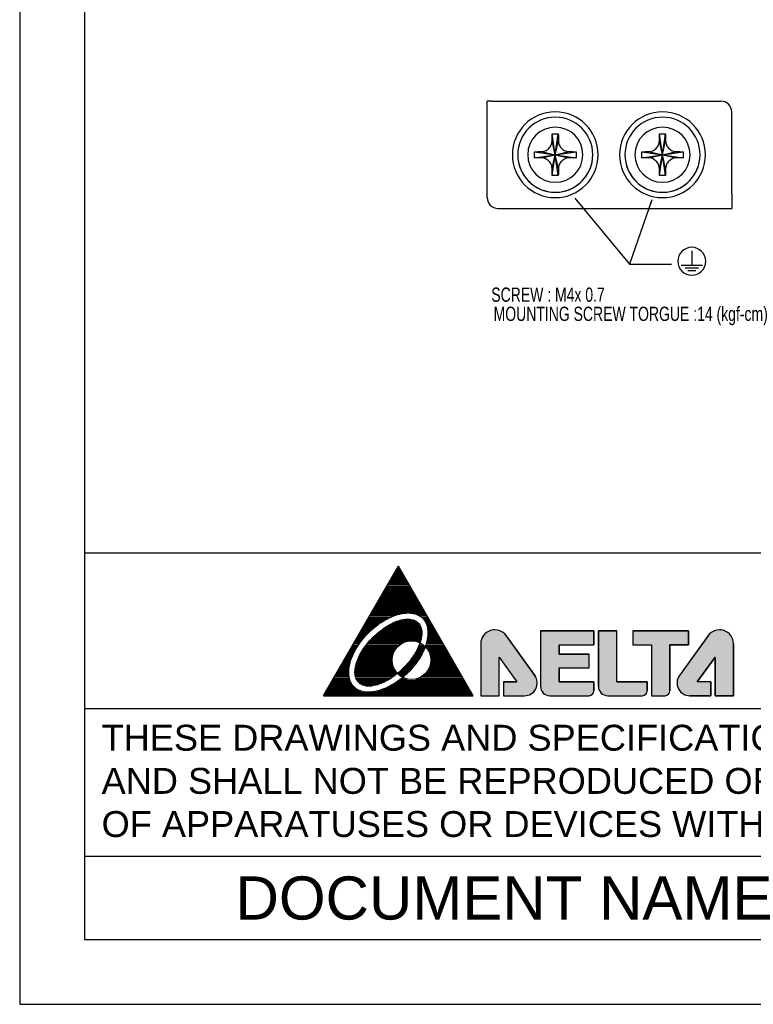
# Model space of a CAD drawing. Header units: millimetres. Extents: x -641 to 119, y -160 to 916.
# Tile 1 of 64: x -641 to -333, y -160 to 253. Entities that reach past the tile are written whole.
import ezdxf
from ezdxf.enums import TextEntityAlignment as Align

# ---------------------------------------------------------------- set-up
doc = ezdxf.new("R2010")
doc.units = ezdxf.units.MM
doc.header["$LTSCALE"] = 32.67
doc.linetypes.add('CENTER', pattern=[0.6, 0.375, -0.075, 0.075, -0.075])
doc.layers.get('0').update_dxf_attribs({"linetype": 'CONTINUOUS'})
for name, color, linetype in [('DEFAULT_1', 7, 'CENTER'), ('DELTA', 5, 'CONTINUOUS'), ('DF', 3, 'CONTINUOUS'), ('SPEC', 1, 'CONTINUOUS'), ('TXT', 7, 'CONTINUOUS')]:
    doc.layers.add(name, color=color, linetype=linetype)
doc.styles.get("Standard").update_dxf_attribs({"font": 'txt', "width": 0.7})
doc.styles.add('TEXTSTYLE_1', font='ARIAL.TTF')
doc.dimstyles.get("Standard").update_dxf_attribs({"dimtxt": 2.5, "dimasz": 1.5, "dimexe": 0.18, "dimexo": 0.0625, "dimgap": 0.09, "dimtad": 1, "dimdsep": 46, "dimtxsty": 'Standard', "dimblk": '_FILLED', "dimblk1": '_FILLED', "dimblk2": '_FILLED', "dimcen": 0.09, "dimadec": 0, "dimazin": 0, "dimtol": 1, "dimtp": 0.01, "dimtm": 0.01, "dimtfac": 1, "dimtofl": 0, "dimtmove": 0, "dimatfit": 3, "dimldrblk": '_FILLED', "dimfxl": 0, "dimtolj": 1, "dimarcsym": 0})

# ---------------------------------------------------------------- blocks, each defined once
blk = doc.blocks.new('A$C71E57D54')
at = {"layer": 'DELTA'}
h = blk.add_hatch(color=256, dxfattribs=at)
edge = h.paths.add_edge_path()
edge.add_line((-314.73, -519.27), (-317.85, -519.27))
edge.add_line((-317.85, -519.27), (-317.85, -522.48))
edge.add_line((-317.85, -522.48), (-313, -522.48))
edge.add_arc((-313, -519.53), 2.96, 270, 395.6164)
edge.add_line((-310.6, -517.81), (-317.23, -508.56))
edge.add_arc((-319.87, -510.46), 3.25, 35.7261, 180)
edge.add_line((-323.12, -510.46), (-323.12, -522.48))
edge.add_line((-323.12, -522.48), (-318.84, -522.48))
edge.add_line((-318.84, -522.48), (-318.84, -513.54))
edge.add_line((-318.84, -513.54), (-314.73, -519.27))
edge = h.paths.add_edge_path()
edge.add_arc((-307.14, -520.34), 2.14, 180, 270)
edge.add_line((-307.14, -522.48), (-298.02, -522.48))
edge.add_arc((-298.02, -521.37), 1.11, 270, 360)
edge.add_line((-296.91, -521.37), (-296.91, -519.27))
edge.add_line((-296.91, -519.27), (-304.99, -519.27))
edge.add_line((-304.99, -519.27), (-304.99, -516.05))
edge.add_line((-304.99, -516.05), (-297.99, -516.05))
edge.add_line((-297.99, -516.05), (-297.99, -512.84))
edge.add_line((-297.99, -512.84), (-304.99, -512.84))
edge.add_line((-304.99, -512.84), (-304.99, -510.7))
edge.add_line((-304.99, -510.7), (-296.91, -510.7))
edge.add_line((-296.91, -510.7), (-296.91, -507.48))
edge.add_line((-296.91, -507.48), (-309.28, -507.48))
edge.add_line((-309.28, -507.48), (-309.28, -520.34))
edge = h.paths.add_edge_path()
edge.add_arc((-293.7, -520.34), 2.14, 180.0847, 270)
edge.add_line((-293.7, -522.48), (-285.66, -522.48))
edge.add_arc((-285.66, -521.37), 1.11, 270, 360)
edge.add_line((-284.55, -521.37), (-284.55, -519.27))
edge.add_line((-284.55, -519.27), (-291.56, -519.27))
edge.add_line((-291.56, -519.27), (-291.56, -507.48))
edge.add_line((-291.56, -507.48), (-295.84, -507.48))
edge.add_line((-295.84, -507.48), (-295.84, -520.34))
edge = h.paths.add_edge_path()
edge.add_line((-287.85, -510.7), (-283.56, -510.7))
edge.add_line((-283.56, -510.7), (-283.56, -522.48))
edge.add_line((-283.56, -522.48), (-280.39, -522.48))
edge.add_arc((-280.39, -521.37), 1.11, 270, 360)
edge.add_line((-279.28, -521.37), (-279.28, -510.7))
edge.add_line((-279.28, -510.7), (-274.99, -510.7))
edge.add_line((-274.99, -510.7), (-274.99, -507.48))
edge.add_line((-274.99, -507.48), (-287.85, -507.48))
edge.add_line((-287.85, -507.48), (-287.85, -510.7))
edge = h.paths.add_edge_path()
edge.add_line((-269.82, -519.27), (-272.94, -519.27))
edge.add_line((-272.94, -519.27), (-268.83, -513.54))
edge.add_line((-268.83, -513.54), (-268.83, -522.48))
edge.add_line((-268.83, -522.48), (-264.55, -522.48))
edge.add_line((-264.55, -522.48), (-264.55, -510.46))
edge.add_arc((-267.8, -510.46), 3.25, 0, 144.2739)
edge.add_line((-270.44, -508.56), (-277.07, -517.81))
edge.add_arc((-274.67, -519.53), 2.96, 144.3836, 270)
edge.add_line((-274.67, -522.48), (-269.82, -522.48))
edge.add_line((-269.82, -522.48), (-269.82, -519.27))
for p, q in [((-430, 0), (-430, -594)), ((-430, -594), (-10, -594))]:
    blk.add_line(p, q)
for p, q in [((-359.55, -522.48), (-342.23, -492.48)), ((-342.5, -492.96), (-342.15, -492.61)), ((-324.9, -522.48), (-342.23, -492.48)), ((-342.22, -492.68), (-342.11, -492.68)), ((-343.6, -494.87), (-340.85, -494.87)), ((-343.42, -494.56), (-341.03, -494.56)), ((-343.24, -494.24), (-341.21, -494.24)), ((-343.06, -493.93), (-341.39, -493.93)), ((-342.88, -493.62), (-341.57, -493.62)), ((-342.7, -493.31), (-341.75, -493.31)), ((-342.52, -492.99), (-341.93, -492.99)), ((-345.05, -497.37), (-339.4, -497.37)), ((-344.87, -497.06), (-339.58, -497.06)), ((-344.69, -496.74), (-339.77, -496.74)), ((-344.51, -496.43), (-339.95, -496.43)), ((-344.33, -496.12), (-340.13, -496.12)), ((-344.14, -495.81), (-340.31, -495.81)), ((-343.96, -495.49), (-340.49, -495.49)), ((-343.78, -495.18), (-340.67, -495.18)), ((-346.31, -499.56), (-338.14, -499.56)), ((-346.13, -499.24), (-338.32, -499.24)), ((-345.95, -498.93), (-338.5, -498.93)), ((-345.77, -498.62), (-338.68, -498.62)), ((-345.59, -498.31), (-338.86, -498.31)), ((-345.41, -497.99), (-339.04, -497.99)), ((-345.23, -497.68), (-339.22, -497.68)), ((-347.57, -501.74), (-336.88, -501.74)), ((-347.39, -501.43), (-337.06, -501.43)), ((-347.21, -501.12), (-337.24, -501.12)), ((-347.03, -500.81), (-337.42, -500.81)), ((-346.85, -500.49), (-337.6, -500.49)), ((-346.67, -500.18), (-337.78, -500.18)), ((-346.49, -499.87), (-337.96, -499.87)), ((-349.02, -504.24), (-343.95, -504.24)), ((-348.84, -503.93), (-343.19, -503.93)), ((-348.66, -503.62), (-342.21, -503.62)), ((-348.47, -503.31), (-340.36, -503.31)), ((-348.29, -502.99), (-336.16, -502.99)), ((-348.11, -502.68), (-336.34, -502.68)), ((-347.93, -502.37), (-336.52, -502.37)), ((-347.75, -502.06), (-336.7, -502.06)), ((-339.57, -503.31), (-335.98, -503.31)), ((-338.03, -503.62), (-335.8, -503.62)), ((-337.37, -503.93), (-335.62, -503.93)), ((-336.91, -504.24), (-335.43, -504.24)), ((-350.28, -506.43), (-347.51, -506.43)), ((-350.1, -506.12), (-347.11, -506.12)), ((-349.92, -505.81), (-346.68, -505.81)), ((-349.74, -505.49), (-346.22, -505.49)), ((-349.56, -505.18), (-345.73, -505.18)), ((-349.38, -504.87), (-345.2, -504.87)), ((-349.2, -504.56), (-344.61, -504.56)), ((-344.95, -506.43), (-337.09, -506.43)), ((-344.42, -506.12), (-337.24, -506.12)), ((-343.84, -505.81), (-337.46, -505.81)), ((-343.19, -505.49), (-337.75, -505.49)), ((-342.39, -505.18), (-338.18, -505.18)), ((-341.27, -504.87), (-338.94, -504.87)), ((-336.56, -504.56), (-335.25, -504.56)), ((-336.29, -504.87), (-335.07, -504.87)), ((-336.07, -505.18), (-334.89, -505.18)), ((-335.89, -505.49), (-334.71, -505.49)), ((-335.74, -505.81), (-334.53, -505.81)), ((-335.63, -506.12), (-334.35, -506.12)), ((-335.54, -506.43), (-334.17, -506.43)), ((-351.54, -508.62), (-349.84, -508.62)), ((-351.36, -508.31), (-349.55, -508.31)), ((-351.18, -507.99), (-349.25, -507.99)), ((-351, -507.68), (-348.94, -507.68)), ((-350.82, -507.37), (-348.61, -507.37)), ((-350.64, -507.06), (-348.26, -507.06)), ((-350.46, -506.74), (-347.9, -506.74)), ((-347.75, -508.62), (-336.84, -508.62)), ((-347.41, -508.31), (-336.81, -508.31)), ((-347.06, -507.99), (-336.8, -507.99)), ((-346.68, -507.68), (-336.81, -507.68)), ((-346.29, -507.37), (-336.84, -507.37)), ((-345.87, -507.06), (-336.89, -507.06)), ((-345.43, -506.74), (-336.97, -506.74)), ((-335.47, -506.74), (-333.99, -506.74)), ((-335.41, -507.06), (-333.81, -507.06)), ((-335.4, -508.62), (-332.91, -508.62)), ((-335.38, -507.37), (-333.63, -507.37)), ((-335.37, -508.31), (-333.09, -508.31)), ((-335.36, -507.68), (-333.45, -507.68)), ((-335.36, -507.99), (-333.27, -507.99)), ((-310.6, -517.81), (-317.23, -508.56)), ((-317.23, -508.57), (-310.6, -517.8)), ((-309.28, -507.48), (-309.28, -520.34)), ((-309.28, -507.48), (-309.28, -520.34)), ((-296.91, -507.48), (-309.28, -507.48)), ((-309.28, -507.48), (-296.91, -507.48)), ((-296.91, -510.7), (-296.91, -507.48)), ((-296.91, -507.48), (-296.91, -510.7)), ((-295.84, -507.48), (-295.84, -520.34)), ((-295.84, -520.34), (-295.84, -507.48)), ((-291.56, -507.48), (-295.84, -507.48)), ((-295.84, -507.48), (-291.56, -507.48)), ((-291.56, -519.27), (-291.56, -507.48)), ((-291.56, -519.27), (-291.56, -507.48)), ((-274.99, -507.48), (-287.85, -507.48)), ((-287.85, -507.48), (-274.99, -507.48)), ((-287.85, -507.48), (-287.85, -510.7)), ((-287.85, -507.48), (-287.85, -510.7)), ((-270.44, -508.56), (-277.07, -517.81)), ((-270.44, -508.57), (-277.07, -517.8)), ((-274.99, -510.7), (-274.99, -507.48)), ((-274.99, -507.48), (-274.99, -510.7)), ((-352.99, -511.12), (-351.74, -511.12)), ((-352.81, -510.81), (-351.54, -510.81)), ((-352.62, -510.49), (-351.32, -510.49)), ((-352.44, -510.18), (-351.1, -510.18)), ((-352.26, -509.87), (-350.87, -509.87)), ((-352.08, -509.56), (-350.63, -509.56)), ((-351.9, -509.24), (-350.38, -509.24)), ((-351.72, -508.93), (-350.11, -508.93)), ((-349.94, -511.12), (-342.44, -511.12)), ((-349.71, -510.81), (-342.11, -510.81)), ((-349.47, -510.49), (-341.7, -510.49)), ((-349.21, -510.18), (-341.15, -510.18)), ((-348.94, -509.87), (-340.29, -509.87)), ((-348.67, -509.56), (-337.01, -509.56)), ((-348.37, -509.24), (-336.94, -509.24)), ((-348.07, -508.93), (-336.88, -508.93)), ((-338.09, -509.87), (-337.1, -509.87)), ((-337.56, -511.12), (-335.99, -511.12)), ((-337.43, -510.81), (-336.28, -510.81)), ((-337.31, -510.49), (-336.69, -510.49)), ((-337.23, -510.18), (-337.2, -510.18)), ((-335.94, -511.12), (-331.47, -511.12)), ((-335.88, -510.81), (-331.65, -510.81)), ((-335.78, -510.49), (-331.83, -510.49)), ((-335.69, -510.18), (-332.01, -510.18)), ((-335.61, -509.87), (-332.19, -509.87)), ((-335.54, -509.56), (-332.37, -509.56)), ((-335.48, -509.24), (-332.55, -509.24)), ((-335.43, -508.93), (-332.73, -508.93)), ((-323.12, -510.46), (-323.12, -522.48)), ((-323.12, -510.46), (-323.12, -522.48)), ((-304.99, -510.7), (-296.91, -510.7)), ((-304.99, -510.7), (-296.91, -510.7)), ((-304.99, -512.84), (-304.99, -510.7)), ((-304.99, -510.7), (-304.99, -512.84)), ((-287.85, -510.7), (-283.56, -510.7)), ((-287.85, -510.7), (-283.56, -510.7)), ((-283.56, -510.7), (-283.56, -522.48)), ((-283.56, -510.7), (-283.56, -522.48)), ((-279.28, -521.37), (-279.28, -510.7)), ((-279.28, -510.7), (-279.28, -521.37)), ((-279.28, -510.7), (-274.99, -510.7)), ((-274.99, -510.7), (-279.28, -510.7)), ((-264.55, -522.48), (-264.55, -510.46)), ((-264.55, -510.46), (-264.55, -522.48)), ((-354.25, -513.31), (-352.89, -513.31)), ((-354.07, -512.99), (-352.75, -512.99)), ((-353.89, -512.68), (-352.6, -512.68)), ((-353.71, -512.37), (-352.45, -512.37)), ((-353.53, -512.06), (-352.28, -512.06)), ((-353.35, -511.74), (-352.11, -511.74)), ((-353.17, -511.43), (-351.93, -511.43)), ((-351.28, -513.31), (-343.6, -513.31)), ((-351.12, -512.99), (-343.52, -512.99)), ((-350.95, -512.68), (-343.42, -512.68)), ((-350.77, -512.37), (-343.29, -512.37)), ((-350.58, -512.06), (-343.13, -512.06)), ((-350.38, -511.74), (-342.94, -511.74)), ((-350.17, -511.43), (-342.72, -511.43)), ((-338.77, -513.31), (-337.03, -513.31)), ((-338.57, -512.99), (-336.86, -512.99)), ((-338.37, -512.68), (-336.69, -512.68)), ((-338.19, -512.37), (-336.53, -512.37)), ((-338.02, -512.06), (-336.38, -512.06)), ((-337.85, -511.74), (-336.24, -511.74)), ((-337.7, -511.43), (-336.11, -511.43)), ((-335.67, -511.43), (-331.28, -511.43)), ((-335.44, -511.74), (-331.1, -511.74)), ((-335.25, -512.06), (-330.92, -512.06)), ((-335.1, -512.37), (-330.74, -512.37)), ((-334.97, -512.68), (-330.56, -512.68)), ((-334.87, -512.99), (-330.38, -512.99)), ((-334.79, -513.31), (-330.2, -513.31)), ((-297.99, -512.84), (-304.99, -512.84)), ((-304.99, -512.84), (-297.99, -512.84)), ((-297.99, -516.05), (-297.99, -512.84)), ((-297.99, -516.05), (-297.99, -512.84)), ((-355.51, -515.49), (-353.57, -515.49)), ((-355.33, -515.18), (-353.5, -515.18)), ((-355.15, -514.87), (-353.42, -514.87)), ((-354.97, -514.56), (-353.34, -514.56)), ((-354.79, -514.24), (-353.24, -514.24)), ((-354.61, -513.93), (-353.13, -513.93)), ((-354.43, -513.62), (-353.01, -513.62)), ((-352.1, -515.49), (-343.51, -515.49)), ((-352.02, -515.18), (-343.59, -515.18)), ((-351.93, -514.87), (-343.65, -514.87)), ((-351.82, -514.56), (-343.68, -514.56)), ((-351.7, -514.24), (-343.69, -514.24)), ((-351.57, -513.93), (-343.68, -513.93)), ((-351.43, -513.62), (-343.65, -513.62)), ((-340.51, -515.49), (-338.53, -515.49)), ((-340.22, -515.18), (-338.29, -515.18)), ((-339.95, -514.87), (-338.05, -514.87)), ((-339.69, -514.56), (-337.83, -514.56)), ((-339.45, -514.24), (-337.61, -514.24)), ((-339.21, -513.93), (-337.41, -513.93)), ((-338.99, -513.62), (-337.22, -513.62)), ((-334.87, -515.49), (-328.94, -515.49)), ((-334.79, -515.18), (-329.12, -515.18)), ((-334.74, -513.62), (-330.02, -513.62)), ((-334.74, -514.87), (-329.3, -514.87)), ((-334.71, -514.56), (-329.48, -514.56)), ((-334.7, -513.93), (-329.84, -513.93)), ((-334.69, -514.24), (-329.66, -514.24)), ((-318.84, -513.54), (-314.73, -519.27)), ((-318.84, -522.48), (-318.84, -513.54)), ((-318.84, -513.54), (-314.73, -519.27)), ((-318.84, -522.48), (-318.84, -513.54)), ((-272.94, -519.27), (-268.83, -513.54)), ((-268.83, -513.54), (-272.94, -519.27)), ((-268.83, -513.54), (-268.83, -522.48)), ((-268.83, -522.48), (-268.83, -513.54)), ((-356.77, -517.68), (-353.71, -517.68)), ((-356.59, -517.37), (-353.73, -517.37)), ((-356.41, -517.06), (-353.73, -517.06)), ((-356.23, -516.74), (-353.73, -516.74)), ((-356.05, -516.43), (-353.71, -516.43)), ((-355.87, -516.12), (-353.67, -516.12)), ((-355.69, -515.81), (-353.63, -515.81)), ((-352.29, -516.74), (-342.93, -516.74)), ((-352.29, -517.06), (-342.7, -517.06)), ((-352.28, -517.37), (-342.52, -517.37)), ((-352.26, -516.43), (-343.12, -516.43)), ((-352.25, -517.68), (-342.92, -517.68)), ((-352.22, -516.12), (-343.28, -516.12)), ((-352.17, -515.81), (-343.41, -515.81)), ((-342.42, -517.37), (-340.25, -517.37)), ((-342.14, -517.06), (-339.93, -517.06)), ((-342.08, -517.68), (-340.58, -517.68)), ((-341.78, -516.74), (-339.62, -516.74)), ((-341.44, -516.43), (-339.33, -516.43)), ((-341.11, -516.12), (-339.05, -516.12)), ((-340.8, -515.81), (-338.79, -515.81)), ((-336.3, -517.68), (-327.68, -517.68)), ((-335.97, -517.37), (-327.86, -517.37)), ((-335.69, -517.06), (-328.04, -517.06)), ((-335.46, -516.74), (-328.22, -516.74)), ((-335.27, -516.43), (-328.4, -516.43)), ((-335.11, -516.12), (-328.58, -516.12)), ((-334.98, -515.81), (-328.76, -515.81)), ((-304.99, -516.05), (-297.99, -516.05)), ((-304.99, -516.05), (-297.99, -516.05)), ((-304.99, -519.27), (-304.99, -516.05)), ((-304.99, -516.05), (-304.99, -519.27)), ((-358.22, -520.18), (-352.74, -520.18)), ((-358.04, -519.87), (-352.97, -519.87)), ((-357.86, -519.56), (-353.16, -519.56)), ((-357.68, -519.24), (-353.31, -519.24)), ((-357.5, -518.93), (-353.44, -518.93)), ((-357.32, -518.62), (-353.54, -518.62)), ((-357.14, -518.31), (-353.61, -518.31)), ((-356.96, -517.99), (-353.67, -517.99)), ((-352.19, -517.99), (-343.34, -517.99)), ((-352.1, -518.31), (-343.8, -518.31)), ((-351.97, -518.62), (-344.29, -518.62)), ((-351.8, -518.93), (-344.82, -518.93)), ((-351.56, -519.24), (-345.42, -519.24)), ((-351.24, -519.56), (-346.11, -519.56)), ((-350.76, -519.87), (-346.96, -519.87)), ((-349.75, -520.18), (-348.33, -520.18)), ((-344.05, -520.18), (-326.23, -520.18)), ((-343.5, -519.87), (-326.41, -519.87)), ((-343, -519.56), (-326.59, -519.56)), ((-342.54, -519.24), (-326.77, -519.24)), ((-342.1, -518.93), (-326.95, -518.93)), ((-341.69, -518.62), (-340.2, -518.62)), ((-341.66, -517.99), (-340.93, -517.99)), ((-341.3, -518.31), (-341.1, -518.31)), ((-338.19, -518.62), (-327.13, -518.62)), ((-337.28, -518.31), (-327.32, -518.31)), ((-336.72, -517.99), (-327.5, -517.99)), ((-317.85, -519.27), (-317.85, -522.48)), ((-314.73, -519.27), (-317.85, -519.27)), ((-317.85, -519.27), (-317.85, -522.48)), ((-317.85, -519.27), (-314.73, -519.27)), ((-296.91, -519.27), (-304.99, -519.27)), ((-304.99, -519.27), (-296.91, -519.27)), ((-296.91, -521.37), (-296.91, -519.27)), ((-296.91, -519.27), (-296.91, -521.37)), ((-284.55, -519.27), (-291.56, -519.27)), ((-291.56, -519.27), (-284.55, -519.27)), ((-284.55, -521.37), (-284.55, -519.27)), ((-284.55, -519.27), (-284.55, -521.37)), ((-269.82, -519.27), (-272.94, -519.27)), ((-269.82, -519.27), (-272.94, -519.27)), ((-269.82, -522.48), (-269.82, -519.27)), ((-269.82, -519.27), (-269.82, -522.48)), ((-359.55, -522.48), (-324.9, -522.48)), ((-359.48, -522.37), (-324.97, -522.37)), ((-359.3, -522.06), (-325.15, -522.06)), ((-359.12, -521.74), (-325.33, -521.74)), ((-358.94, -521.43), (-350.82, -521.43)), ((-358.76, -521.12), (-351.57, -521.12)), ((-358.58, -520.81), (-352.07, -520.81)), ((-358.4, -520.49), (-352.44, -520.49)), ((-347.21, -521.43), (-325.51, -521.43)), ((-346.15, -521.12), (-325.69, -521.12)), ((-345.34, -520.81), (-325.87, -520.81)), ((-344.65, -520.49), (-326.05, -520.49)), ((-323.12, -522.48), (-318.84, -522.48)), ((-323.12, -522.48), (-318.84, -522.48)), ((-317.85, -522.48), (-313, -522.48)), ((-317.85, -522.48), (-313, -522.48)), ((-307.14, -522.48), (-298.02, -522.48)), ((-307.14, -522.48), (-298.02, -522.48)), ((-293.7, -522.48), (-285.66, -522.48)), ((-293.7, -522.48), (-285.66, -522.48)), ((-283.56, -522.48), (-280.39, -522.48)), ((-283.56, -522.48), (-280.39, -522.48)), ((-274.67, -522.48), (-269.82, -522.48)), ((-269.82, -522.48), (-274.67, -522.48)), ((-268.83, -522.48), (-264.55, -522.48)), ((-264.55, -522.48), (-268.83, -522.48))]:
    blk.add_line(p, q, dxfattribs=at)
blk.add_circle((-339.19, -514.23), 4.5, dxfattribs=at)
for centre, radius, start, end in [((-319.87, -510.46), 3.25, 35.7261, 180), ((-319.87, -510.46), 3.25, 35.6787, 180), ((-267.8, -510.46), 3.25, 0, 144.2739), ((-267.8, -510.46), 3.25, 0, 144.3213), ((-313, -519.53), 2.96, 270, 35.6787), ((-313, -519.53), 2.96, 270, 35.6164), ((-274.67, -519.53), 2.96, 144.3213, 270), ((-274.67, -519.53), 2.96, 144.3836, 270), ((-307.14, -520.34), 2.14, 180, 270), ((-307.14, -520.34), 2.14, 180, 270), ((-298.02, -521.37), 1.11, 270, 0), ((-298.02, -521.37), 1.11, 270, 0), ((-293.7, -520.34), 2.14, 180.0847, 270), ((-293.7, -520.34), 2.14, 180, 270), ((-285.66, -521.37), 1.11, 270, 0), ((-285.66, -521.37), 1.11, 270, 0), ((-280.39, -521.37), 1.11, 270, 0), ((-280.39, -521.37), 1.11, 270, 0)]:
    blk.add_arc(centre, radius, start, end, dxfattribs=at)
at = {"layer": 'DELTA', "start_tangent": (0.707107, -0.707107), "end_tangent": (0.707107, -0.707107)}
for points in [[(-352.5, -520.44), (-352.01, -520.85), (-351.45, -521.18), (-350.83, -521.43), (-350.14, -521.59), (-349.4, -521.67), (-348.61, -521.65), (-347.78, -521.55), (-346.92, -521.36), (-346.04, -521.08), (-345.14, -520.72), (-344.24, -520.29), (-343.34, -519.77), (-342.46, -519.19), (-341.59, -518.54), (-339.95, -517.08), (-338.49, -515.44), (-337.84, -514.57), (-337.26, -513.69), (-336.74, -512.79), (-336.31, -511.89), (-335.95, -510.99), (-335.67, -510.11), (-335.48, -509.25), (-335.38, -508.42), (-335.36, -507.63), (-335.44, -506.89), (-335.6, -506.2), (-335.85, -505.58), (-336.18, -505.02), (-336.59, -504.53), (-337.08, -504.12), (-337.64, -503.78), (-338.27, -503.54), (-338.96, -503.37), (-339.7, -503.3), (-340.49, -503.32), (-341.31, -503.42), (-342.17, -503.61), (-343.05, -503.88), (-343.95, -504.24), (-344.85, -504.68), (-345.75, -505.19), (-346.64, -505.78), (-347.5, -506.42), (-349.14, -507.89), (-350.61, -509.53), (-351.25, -510.39), (-351.84, -511.28), (-352.35, -512.18), (-352.79, -513.08), (-353.15, -513.98), (-353.42, -514.86), (-353.61, -515.72), (-353.71, -516.54), (-353.73, -517.33), (-353.66, -518.07), (-353.49, -518.76), (-353.25, -519.39), (-352.91, -519.95), (-352.5, -520.44)], [(-351.44, -519.38), (-351.06, -519.69), (-350.62, -519.93), (-350.12, -520.11), (-349.56, -520.21), (-348.96, -520.23), (-348.32, -520.18), (-347.63, -520.06), (-346.92, -519.86), (-346.19, -519.59), (-345.44, -519.25), (-343.92, -518.39), (-342.42, -517.3), (-341.01, -516.02), (-339.73, -514.61), (-338.64, -513.11), (-337.78, -511.59), (-337.44, -510.84), (-337.17, -510.11), (-336.97, -509.4), (-336.85, -508.71), (-336.8, -508.07), (-336.82, -507.47), (-336.92, -506.91), (-337.1, -506.41), (-337.34, -505.97), (-337.65, -505.59), (-338.03, -505.28), (-338.47, -505.03), (-338.98, -504.86), (-339.53, -504.76), (-340.13, -504.74), (-340.78, -504.79), (-341.46, -504.91), (-342.17, -505.11), (-342.91, -505.38), (-343.66, -505.71), (-345.17, -506.58), (-346.67, -507.67), (-348.08, -508.95), (-349.36, -510.36), (-350.45, -511.85), (-351.32, -513.37), (-351.65, -514.12), (-351.92, -514.86), (-352.12, -515.57), (-352.24, -516.25), (-352.29, -516.9), (-352.27, -517.5), (-352.17, -518.05), (-352, -518.56), (-351.75, -519), (-351.44, -519.38)]]:
    blk.add_spline(points, degree=3, dxfattribs=at)
at = {"layer": 'DF'}
for p, q in [((-415, -15), (-415, -579)), ((-25, -489.42), (-415, -489.42)), ((-25, -525.54), (-415, -525.54)), ((-25, -559.71), (-415, -559.71)), ((-415, -579), (-25, -579))]:
    blk.add_line(p, q, dxfattribs=at)
at = {"layer": 'SPEC', "insert": (-411.01, -529.22), "char_height": 6, "width": 393.4779, "attachment_point": 1, "style": 'TEXTSTYLE_1'}
blk.add_mtext('THESE DRAWINGS AND SPECIFICATIONS ARE THE PROPERTY OF DELTA ELECTRONICS, INC. \\PAND SHALL NOT BE REPRODUCED OR USED AS THE BASIS FOR THE MANUFACTURE OR SELL \\POF APPARATUSES OR DEVICES WITHOUT PERMISSION.', dxfattribs=at)
at = {"layer": 'TXT', "style": 'TEXTSTYLE_1'}
blk.add_text('DOCUMENT NAME', height=10, dxfattribs=at).set_placement((-317.5, -569.36), align=Align.MIDDLE)
blk = doc.blocks.new('_FILLED')
at = {"color": 0, "linetype": 'ByBlock'}
blk.add_solid([(0, 0), (-1, 0.2), (-1, -0.2)], dxfattribs=at)

msp = doc.modelspace()

# ---------------------------------------------------------------- linework, layer by layer
at = {"color": 7}
for p, q in [((-445.059, 178.693), (-445.059, 219.192)), ((-444.902, 219.192), (-445.059, 219.192)), ((-342.459, 180.47), (-342.459, 175.973))]:
    msp.add_line(p, q, dxfattribs=at)
at = {"layer": 'DEFAULT_1', "color": 7, "linetype": 'Continuous'}
for p, q in [((-443.278, 219.192), (-444.902, 219.192)), ((-443.278, 219.192), (-438.78, 219.192)), ((-438.78, 219.192), (-346.959, 219.192)), ((-342.459, 180.47), (-342.459, 214.692)), ((-416.484, 196.692), (-417.801, 202.508)), ((-416.484, 196.692), (-417.76, 205.413)), ((-416.484, 196.692), (-415.208, 205.413)), ((-416.484, 196.692), (-415.167, 202.508)), ((-371.484, 196.692), (-372.801, 202.508)), ((-371.484, 196.692), (-372.76, 205.413)), ((-371.484, 196.692), (-370.208, 205.413)), ((-371.484, 196.692), (-370.167, 202.508)), ((-425.205, 197.968), (-416.484, 196.692)), ((-425.205, 195.416), (-416.484, 196.692)), ((-422.3, 198.009), (-416.484, 196.692)), ((-422.3, 195.375), (-416.484, 196.692)), ((-417.801, 190.875), (-416.484, 196.692)), ((-417.76, 187.971), (-416.484, 196.692)), ((-416.484, 196.692), (-410.667, 198.009)), ((-416.484, 196.692), (-407.763, 197.968)), ((-416.484, 196.692), (-407.763, 195.416)), ((-415.167, 190.875), (-416.484, 196.692)), ((-415.208, 187.971), (-416.484, 196.692)), ((-416.484, 196.692), (-410.667, 195.375)), ((-380.205, 197.968), (-371.484, 196.692)), ((-380.205, 195.416), (-371.484, 196.692)), ((-377.3, 198.009), (-371.484, 196.692)), ((-377.3, 195.375), (-371.484, 196.692)), ((-372.801, 190.875), (-371.484, 196.692)), ((-372.76, 187.971), (-371.484, 196.692)), ((-371.484, 196.692), (-365.667, 198.009)), ((-371.484, 196.692), (-362.763, 197.968)), ((-370.167, 190.875), (-371.484, 196.692)), ((-370.208, 187.971), (-371.484, 196.692)), ((-371.484, 196.692), (-365.667, 195.375)), ((-371.484, 196.692), (-362.763, 195.416)), ((-440.559, 174.193), (-389.857, 174.192)), ((-389.709, 174.192), (-388.614, 174.192)), ((-389.709, 174.192), (-387.459, 174.192)), ((-388.614, 174.192), (-387.459, 174.192)), ((-387.459, 174.192), (-342.459, 174.192)), ((-387.459, 174.192), (-342.459, 174.192)), ((-342.459, 175.973), (-342.459, 174.192)), ((-359.196, 156.419), (-359.196, 150.344)), ((-363.696, 150.344), (-354.696, 150.344)), ((-362.008, 149.219), (-356.383, 149.219)), ((-360.883, 148.094), (-357.508, 148.094))]:
    msp.add_line(p, q, dxfattribs=at)
for points in [[(-422.3, 198.009), (-421.789, 198.046), (-421.263, 198.15), (-420.75, 198.318), (-420.279, 198.536), (-419.875, 198.778), (-419.519, 199.041), (-419.181, 199.345), (-418.872, 199.68), (-418.598, 200.041), (-418.36, 200.427), (-418.157, 200.844), (-417.985, 201.317), (-417.857, 201.871), (-417.801, 202.508)], [(-417.801, 202.508), (-417.792, 203.217), (-417.783, 203.958), (-417.772, 204.7), (-417.76, 205.413)], [(-417.76, 205.413), (-416.91, 205.422), (-416.057, 205.422), (-415.208, 205.413)], [(-415.208, 205.413), (-415.196, 204.7), (-415.185, 203.961), (-415.175, 203.221), (-415.167, 202.508)], [(-415.167, 202.508), (-415.111, 201.869), (-414.982, 201.314), (-414.811, 200.844), (-414.61, 200.431), (-414.373, 200.047), (-414.099, 199.684), (-413.789, 199.346), (-413.451, 199.043), (-413.1, 198.783), (-412.703, 198.543), (-412.232, 198.324), (-411.711, 198.152), (-411.18, 198.046), (-410.667, 198.009)], [(-377.3, 198.009), (-376.789, 198.046), (-376.263, 198.15), (-375.75, 198.318), (-375.279, 198.536), (-374.875, 198.778), (-374.519, 199.041), (-374.181, 199.345), (-373.872, 199.68), (-373.598, 200.041), (-373.36, 200.427), (-373.157, 200.844), (-372.985, 201.317), (-372.857, 201.871), (-372.801, 202.508)], [(-372.801, 202.508), (-372.792, 203.217), (-372.783, 203.958), (-372.772, 204.7), (-372.76, 205.413)], [(-372.76, 205.413), (-371.91, 205.422), (-371.057, 205.422), (-370.208, 205.413)], [(-370.208, 205.413), (-370.196, 204.7), (-370.185, 203.961), (-370.175, 203.221), (-370.167, 202.508)], [(-370.167, 202.508), (-370.111, 201.869), (-369.982, 201.314), (-369.811, 200.844), (-369.61, 200.431), (-369.373, 200.047), (-369.099, 199.684), (-368.789, 199.346), (-368.451, 199.043), (-368.1, 198.783), (-367.703, 198.543), (-367.232, 198.324), (-366.711, 198.152), (-366.18, 198.046), (-365.667, 198.009)], [(-425.215, 196.692), (-425.214, 197.118), (-425.21, 197.543), (-425.205, 197.968)], [(-425.205, 195.416), (-425.21, 195.84), (-425.214, 196.266), (-425.215, 196.692)], [(-425.205, 197.968), (-424.492, 197.98), (-423.753, 197.991), (-423.013, 198), (-422.3, 198.009)], [(-422.3, 195.375), (-423.009, 195.383), (-423.75, 195.393), (-424.492, 195.404), (-425.205, 195.416)], [(-417.801, 190.875), (-417.857, 191.514), (-417.986, 192.069), (-418.157, 192.54), (-418.358, 192.952), (-418.594, 193.336), (-418.868, 193.699), (-419.179, 194.037), (-419.516, 194.34), (-419.868, 194.601), (-420.265, 194.84), (-420.736, 195.06), (-421.257, 195.232), (-421.787, 195.337), (-422.3, 195.375)], [(-410.667, 195.375), (-411.178, 195.338), (-411.705, 195.234), (-412.218, 195.066), (-412.689, 194.848), (-413.092, 194.606), (-413.449, 194.342), (-413.787, 194.039), (-414.096, 193.703), (-414.369, 193.342), (-414.607, 192.957), (-414.811, 192.54), (-414.982, 192.067), (-415.111, 191.513), (-415.167, 190.875)], [(-410.667, 198.009), (-409.959, 198), (-409.218, 197.991), (-408.476, 197.98), (-407.763, 197.968)], [(-407.763, 195.416), (-408.475, 195.404), (-409.215, 195.393), (-409.954, 195.383), (-410.667, 195.375)], [(-407.763, 197.968), (-407.757, 197.543), (-407.754, 197.118), (-407.753, 196.692)], [(-407.753, 196.692), (-407.754, 196.266), (-407.757, 195.84), (-407.763, 195.416)], [(-380.215, 196.692), (-380.214, 197.118), (-380.21, 197.543), (-380.205, 197.968)], [(-380.205, 195.416), (-380.21, 195.84), (-380.214, 196.266), (-380.215, 196.692)], [(-380.205, 197.968), (-379.492, 197.98), (-378.753, 197.991), (-378.013, 198), (-377.3, 198.009)], [(-377.3, 195.375), (-378.009, 195.383), (-378.75, 195.393), (-379.492, 195.404), (-380.205, 195.416)], [(-372.801, 190.875), (-372.857, 191.514), (-372.986, 192.069), (-373.157, 192.54), (-373.358, 192.952), (-373.594, 193.336), (-373.868, 193.699), (-374.179, 194.037), (-374.516, 194.34), (-374.868, 194.601), (-375.265, 194.84), (-375.736, 195.06), (-376.257, 195.232), (-376.787, 195.337), (-377.3, 195.375)], [(-365.667, 195.375), (-366.178, 195.338), (-366.705, 195.234), (-367.218, 195.066), (-367.689, 194.848), (-368.092, 194.606), (-368.449, 194.342), (-368.787, 194.039), (-369.096, 193.703), (-369.369, 193.342), (-369.607, 192.957), (-369.811, 192.54), (-369.982, 192.067), (-370.111, 191.513), (-370.167, 190.875)], [(-365.667, 198.009), (-364.959, 198), (-364.218, 197.991), (-363.476, 197.98), (-362.763, 197.968)], [(-362.763, 195.416), (-363.475, 195.404), (-364.215, 195.393), (-364.954, 195.383), (-365.667, 195.375)], [(-362.763, 197.968), (-362.757, 197.543), (-362.754, 197.118), (-362.753, 196.692)], [(-362.753, 196.692), (-362.754, 196.266), (-362.757, 195.84), (-362.763, 195.416)], [(-417.76, 187.971), (-417.772, 188.683), (-417.783, 189.423), (-417.792, 190.162), (-417.801, 190.875)], [(-415.167, 190.875), (-415.175, 190.167), (-415.185, 189.426), (-415.196, 188.684), (-415.208, 187.971)], [(-372.76, 187.971), (-372.772, 188.683), (-372.783, 189.423), (-372.792, 190.162), (-372.801, 190.875)], [(-370.167, 190.875), (-370.175, 190.167), (-370.185, 189.426), (-370.196, 188.684), (-370.208, 187.971)], [(-415.208, 187.971), (-416.058, 187.962), (-416.91, 187.962), (-417.76, 187.971)], [(-370.208, 187.971), (-371.058, 187.962), (-371.91, 187.962), (-372.76, 187.971)], [(-389.857, 174.192), (-389.808, 174.192), (-389.758, 174.192), (-389.709, 174.192)]]:
    msp.add_lwpolyline(points, dxfattribs=at)
for centre, radius, start, end in [((-346.959, 214.692), 4.5, 0, 90), ((-416.484, 196.692), 18, 0, 180), ((-416.484, 196.692), 15.75, 0, 180), ((-371.484, 196.692), 18, 0, 180), ((-371.484, 196.692), 15.75, 0, 180), ((-416.484, 196.692), 11.571, 0, 180), ((-371.484, 196.692), 11.571, 0, 180), ((-416.484, 196.692), 18, 180, 0), ((-416.484, 196.692), 15.75, 180, 0), ((-416.484, 196.692), 15.75, 188.56357, 353.49634), ((-416.484, 196.692), 11.571, 180, 0), ((-371.484, 196.692), 18, 180, 0), ((-371.484, 196.692), 15.75, 180, 0), ((-371.484, 196.692), 15.75, 188.56357, 353.49634), ((-371.484, 196.692), 11.571, 180, 0), ((-440.559, 178.693), 4.5, 180, 269.999), ((-359.196, 152.009), 5.85, 0, 180), ((-359.196, 152.009), 5.85, 180, 0)]:
    msp.add_arc(centre, radius, start, end, dxfattribs=at)

# ---------------------------------------------------------------- block references
at = {"layer": 'TXT', "color": 7, "xscale": 1.810285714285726, "yscale": 1.810285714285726, "zscale": 1.810285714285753}
msp.add_blockref('A$C71E57D54', (137.202, 915.576), dxfattribs=at)

# ---------------------------------------------------------------- texts
at = {"color": 7, "insert": (-443.32, 140.988), "char_height": 6, "width": 75.20948, "attachment_point": 1}
msp.add_mtext('{\\fArial|b0|i0|c0|p34;SCREW : M4x 0.7}', dxfattribs=at)
at = {"color": 7, "insert": (-442.355, 132.953), "char_height": 6, "attachment_point": 1}
msp.add_mtext('{\\fArial|b0|i0|c0|p34;MOUNTING SCREW TORGUE :14 (kgf-cm)}', dxfattribs=at)

# ---------------------------------------------------------------- leaders
at = {"color": 7}
for points in [[(-408.286, 178.42), (-385.388, 150.844), (-367.774, 150.844)], [(-375.994, 177.833), (-385.388, 150.844)]]:
    msp.add_leader(points, dimstyle='Standard', override={"dimgap": 1, "dimtad": 0}, dxfattribs=at)

doc.saveas('drawing.dxf')
